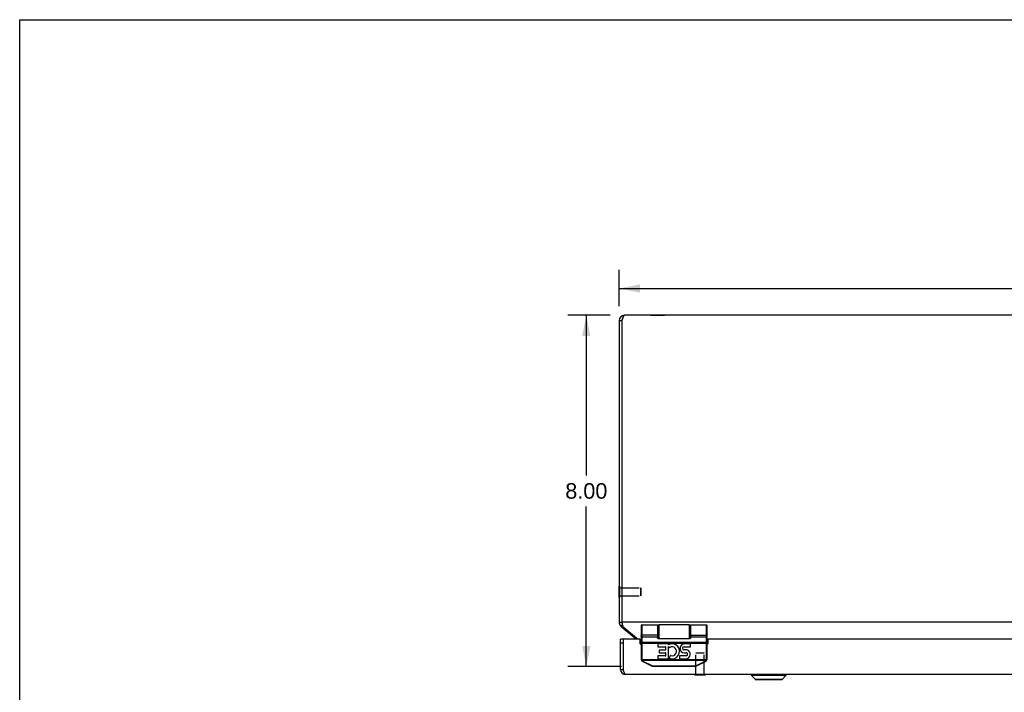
# Model space of a CAD drawing. Header units: inches. Extents: x 0 to 80, y 0 to 51.8.
# Tile 3 of 11: x 0 to 22.4, y 36.4 to 51.8. Entities that reach past the tile are written whole.
import ezdxf

# ---------------------------------------------------------------- set-up
doc = ezdxf.new("R2010")
doc.units = ezdxf.units.IN
doc.header["$LTSCALE"] = 4.400265
doc.header["$MEASUREMENT"] = 0
doc.linetypes.add('HIDDEN', pattern=[0.2, 0.1, -0.1])
doc.layers.get('0').update_dxf_attribs({"linetype": 'CONTINUOUS'})
for name, color, linetype in [('02___PRT_ALL_AXES', 7, 'CONTINUOUS'), ('06___PRT_ALL_SURFS', 7, 'CONTINUOUS'), ('DEFAULT_2', 8, 'HIDDEN'), ('DIMENSIONS', 7, 'CONTINUOUS')]:
    doc.layers.add(name, color=color, linetype=linetype)
doc.styles.get("Standard").update_dxf_attribs({"font": 'arial.ttf'})
doc.dimstyles.new('DIMSTYLE_1', dxfattribs={"dimtxt": 0.352962, "dimasz": 0.470617, "dimexe": 0.09, "dimexo": 0.07, "dimgap": 0.0375, "dimtad": 0, "dimtih": 1, "dimtoh": 1, "dimzin": 4, "dimdsep": 46, "dimtxsty": 'Standard', "dimblk": '_FILLED', "dimblk1": '_FILLED', "dimblk2": '_FILLED', "dimcen": 0.09, "dimazin": 1, "dimtfac": 1, "dimtofl": 0, "dimtmove": 0, "dimatfit": 3, "dimldrblk": '_FILLED', "dimfxl": 1, "dimtolj": 1, "dimtzin": 4, "dimarcsym": 0})

# ---------------------------------------------------------------- blocks, each defined once
blk = doc.blocks.new('_FILLED')
at = {"color": 0, "linetype": 'ByBlock'}
blk.add_solid([(0, 0), (-1, 0.2), (-1, -0.2)], dxfattribs=at)
blk = doc.blocks.new('*D6')
at = {"layer": 'DIMENSIONS', "color": 2, "linetype": 'Continuous'}
for p, q in [((13.655, 45.244), (13.655, 46.069)), ((43.655, 45.244), (43.655, 46.069)), ((13.655, 45.645), (27.862, 45.645)), ((43.655, 45.645), (29.448, 45.645))]:
    blk.add_line(p, q, dxfattribs=at)
at = {"layer": 'DIMENSIONS', "color": 2, "linetype": 'Continuous', "xscale": 0.4706166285, "yscale": 0.4706166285, "zscale": 0.4706166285, "rotation": 180}
blk.add_blockref('_FILLED', (13.655, 45.645), dxfattribs=at)
at = {"layer": 'DIMENSIONS', "color": 2, "linetype": 'Continuous', "xscale": 0.4706166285, "yscale": 0.4706166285, "zscale": 0.4706166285}
blk.add_blockref('_FILLED', (43.655, 45.645), dxfattribs=at)
at = {"layer": 'DIMENSIONS', "color": 2, "linetype": 'Continuous', "insert": (28.655, 45.822), "char_height": 0.353, "width": 1.2334, "attachment_point": 2, "line_spacing_factor": 0.9}
blk.add_mtext('30.00', dxfattribs=at)
blk = doc.blocks.new('*D8')
at = {"layer": 'DIMENSIONS', "color": 2, "linetype": 'Continuous'}
for p, q in [((13.446, 45.035), (12.482, 45.035)), ((12.906, 45.035), (12.906, 41.387)), ((12.906, 37.034), (12.906, 40.681)), ((13.709, 37.034), (12.482, 37.034))]:
    blk.add_line(p, q, dxfattribs=at)
at = {"layer": 'DIMENSIONS', "color": 2, "linetype": 'Continuous', "xscale": 0.4706166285, "yscale": 0.4706166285, "zscale": 0.4706166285}
for p, rotation in [((12.906, 45.035), 90), ((12.906, 37.034), 270)]:
    blk.add_blockref('_FILLED', p, dxfattribs=dict(at, rotation=rotation))
at = {"layer": 'DIMENSIONS', "color": 2, "linetype": 'Continuous', "insert": (12.906, 41.211), "char_height": 0.353, "width": 0.95917, "attachment_point": 2, "line_spacing_factor": 0.9}
blk.add_mtext('8.00', dxfattribs=at)

msp = doc.modelspace()

# ---------------------------------------------------------------- linework, layer by layer
at = {"color": 7, "linetype": 'Continuous'}
for p, q in [((0, 0), (0, 51.768)), ((0, 51.768), (80.005, 51.768)), ((13.655, 44.915), (13.715, 44.915)), ((13.651, 38.608), (13.651, 38.864)), ((13.651, 38.864), (13.655, 38.864)), ((13.651, 38.608), (13.655, 38.608)), ((13.655, 38.042), (13.715, 38.042)), ((13.698, 37.95), (13.727, 37.984)), ((14.155, 37.97), (14.155, 37.206)), ((14.168, 37.983), (14.168, 37.206)), ((14.53, 37.983), (14.53, 37.692)), ((14.535, 37.674), (14.535, 37.953)), ((14.565, 37.672), (14.565, 37.983)), ((15.245, 37.983), (15.245, 37.672)), ((15.275, 37.953), (15.275, 37.674)), ((15.642, 37.206), (15.642, 37.983)), ((15.655, 37.206), (15.655, 37.97)), ((14.011, 37.687), (14.027, 37.706)), ((14.155, 37.752), (14.155, 37.753)), ((14.155, 37.753), (14.155, 37.753)), ((14.155, 37.752), (14.155, 37.752)), ((14.155, 37.752), (14.155, 37.752)), ((14.155, 37.752), (14.155, 37.752)), ((14.155, 37.752), (14.155, 37.752)), ((14.155, 37.752), (14.155, 37.752)), ((14.155, 37.752), (14.155, 37.752)), ((14.168, 37.71), (14.53, 37.71)), ((15.28, 37.746), (15.642, 37.746)), ((15.28, 37.746), (15.642, 37.746)), ((15.28, 37.71), (15.642, 37.71)), ((15.655, 37.753), (15.655, 37.753)), ((15.655, 37.752), (15.655, 37.753)), ((15.655, 37.752), (15.655, 37.752)), ((15.655, 37.752), (15.655, 37.752)), ((15.655, 37.752), (15.655, 37.752)), ((15.655, 37.752), (15.655, 37.752)), ((15.655, 37.752), (15.655, 37.752)), ((13.745, 37.66), (13.685, 37.66)), ((13.745, 37.57), (13.685, 37.57)), ((13.745, 37.66), (13.745, 36.97)), ((14.155, 37.57), (15.655, 37.57)), ((14.162, 37.59), (14.161, 37.59)), ((14.161, 37.59), (14.161, 37.59)), ((14.161, 37.59), (14.161, 37.59)), ((14.163, 37.59), (14.162, 37.59)), ((14.162, 37.59), (14.162, 37.59)), ((14.164, 37.59), (14.163, 37.59)), ((14.163, 37.59), (14.163, 37.59)), ((14.163, 37.59), (14.163, 37.59)), ((14.164, 37.59), (14.164, 37.59)), ((14.166, 37.59), (14.165, 37.59)), ((14.165, 37.59), (14.165, 37.59)), ((14.166, 37.589), (14.166, 37.59)), ((14.167, 37.589), (14.166, 37.589)), ((14.168, 37.589), (14.167, 37.589)), ((14.167, 37.589), (14.167, 37.589)), ((14.167, 37.589), (14.167, 37.589)), ((14.168, 37.589), (15.643, 37.589)), ((14.168, 37.589), (14.168, 37.589)), ((14.54, 37.672), (15.27, 37.672)), ((15.643, 37.589), (15.644, 37.589)), ((15.643, 37.589), (15.643, 37.589)), ((15.644, 37.589), (15.645, 37.59)), ((15.644, 37.589), (15.644, 37.589)), ((15.644, 37.589), (15.644, 37.589)), ((15.645, 37.59), (15.646, 37.59)), ((15.645, 37.59), (15.645, 37.59)), ((15.646, 37.59), (15.647, 37.59)), ((15.646, 37.59), (15.646, 37.59)), ((15.647, 37.59), (15.648, 37.59)), ((15.647, 37.59), (15.647, 37.59)), ((15.647, 37.59), (15.647, 37.59)), ((15.648, 37.59), (15.649, 37.59)), ((15.648, 37.59), (15.648, 37.59)), ((15.648, 37.59), (15.648, 37.59)), ((15.649, 37.59), (15.65, 37.59)), ((15.649, 37.59), (15.649, 37.59)), ((15.65, 37.59), (15.651, 37.59)), ((15.65, 37.59), (15.65, 37.59)), ((14.168, 37.206), (14.155, 37.206)), ((14.17, 37.194), (14.157, 37.191)), ((14.17, 37.172), (14.169, 37.172)), ((14.17, 37.194), (15.641, 37.194)), ((14.171, 37.173), (14.17, 37.173)), ((14.17, 37.173), (14.17, 37.173)), ((14.17, 37.173), (14.17, 37.172)), ((14.17, 37.172), (14.17, 37.172)), ((14.172, 37.173), (14.171, 37.173)), ((14.171, 37.173), (14.171, 37.173)), ((14.171, 37.173), (14.171, 37.173)), ((14.173, 37.174), (14.172, 37.174)), ((14.172, 37.174), (14.172, 37.174)), ((14.172, 37.174), (14.172, 37.173)), ((14.174, 37.175), (14.173, 37.174)), ((14.173, 37.174), (14.173, 37.174)), ((14.173, 37.174), (14.173, 37.174)), ((14.175, 37.175), (14.174, 37.175)), ((14.174, 37.175), (14.174, 37.175)), ((14.176, 37.176), (14.175, 37.176)), ((14.175, 37.176), (14.175, 37.175)), ((14.177, 37.176), (14.176, 37.176)), ((14.177, 37.176), (15.634, 37.176)), ((14.19, 37.15), (14.392, 37.049)), ((14.192, 37.152), (14.191, 37.152)), ((14.191, 37.152), (14.191, 37.152)), ((14.193, 37.154), (14.192, 37.154)), ((14.192, 37.154), (14.192, 37.153)), ((14.192, 37.153), (14.192, 37.153)), ((14.192, 37.153), (14.192, 37.153)), ((14.192, 37.153), (14.192, 37.152)), ((14.192, 37.152), (14.192, 37.152)), ((14.194, 37.156), (14.193, 37.155)), ((14.193, 37.155), (14.193, 37.155)), ((14.193, 37.155), (14.193, 37.154)), ((14.195, 37.158), (14.194, 37.157)), ((14.194, 37.157), (14.194, 37.156)), ((14.194, 37.156), (14.194, 37.156)), ((14.196, 37.16), (14.195, 37.159)), ((14.195, 37.159), (14.195, 37.158)), ((14.196, 37.16), (14.398, 37.058)), ((14.394, 37.051), (14.393, 37.05)), ((14.393, 37.05), (14.393, 37.05)), ((14.393, 37.05), (14.393, 37.05)), ((14.395, 37.053), (14.394, 37.052)), ((14.394, 37.052), (14.394, 37.052)), ((14.394, 37.052), (14.394, 37.051)), ((14.394, 37.051), (14.394, 37.051)), ((14.394, 37.051), (14.394, 37.051)), ((14.394, 37.051), (14.394, 37.051)), ((14.396, 37.055), (14.395, 37.054)), ((14.395, 37.054), (14.395, 37.053)), ((14.395, 37.053), (14.395, 37.053)), ((14.395, 37.053), (14.395, 37.053)), ((14.397, 37.056), (14.396, 37.055)), ((14.396, 37.055), (14.396, 37.055)), ((14.398, 37.058), (14.397, 37.057)), ((14.397, 37.057), (14.397, 37.057)), ((14.397, 37.057), (14.397, 37.056)), ((14.42, 37.053), (14.42, 37.042)), ((14.42, 37.053), (15.39, 37.053)), ((14.42, 37.042), (15.39, 37.042)), ((15.39, 37.053), (15.39, 37.042)), ((15.413, 37.058), (15.615, 37.16)), ((15.413, 37.057), (15.414, 37.057)), ((15.414, 37.057), (15.414, 37.056)), ((15.414, 37.056), (15.414, 37.055)), ((15.414, 37.055), (15.415, 37.054)), ((15.415, 37.054), (15.415, 37.053)), ((15.415, 37.054), (15.415, 37.054)), ((15.415, 37.053), (15.416, 37.053)), ((15.416, 37.053), (15.416, 37.052)), ((15.416, 37.052), (15.417, 37.051)), ((15.416, 37.052), (15.416, 37.052)), ((15.416, 37.052), (15.416, 37.052)), ((15.417, 37.051), (15.417, 37.05)), ((15.417, 37.051), (15.417, 37.051)), ((15.417, 37.05), (15.417, 37.05)), ((15.417, 37.05), (15.417, 37.05)), ((15.417, 37.05), (15.417, 37.05)), ((15.418, 37.049), (15.621, 37.15)), ((15.615, 37.16), (15.615, 37.159)), ((15.615, 37.159), (15.616, 37.158)), ((15.616, 37.158), (15.616, 37.157)), ((15.616, 37.157), (15.617, 37.156)), ((15.616, 37.157), (15.616, 37.157)), ((15.617, 37.156), (15.617, 37.155)), ((15.617, 37.155), (15.618, 37.154)), ((15.617, 37.155), (15.617, 37.155)), ((15.618, 37.154), (15.618, 37.153)), ((15.618, 37.154), (15.618, 37.154)), ((15.618, 37.153), (15.619, 37.153)), ((15.618, 37.153), (15.618, 37.153)), ((15.619, 37.153), (15.619, 37.152)), ((15.619, 37.152), (15.619, 37.151)), ((15.619, 37.152), (15.619, 37.152)), ((15.619, 37.152), (15.619, 37.152)), ((15.619, 37.152), (15.619, 37.152)), ((15.619, 37.151), (15.62, 37.151)), ((15.619, 37.151), (15.619, 37.151)), ((15.634, 37.176), (15.635, 37.176)), ((15.634, 37.176), (15.634, 37.176)), ((15.635, 37.176), (15.636, 37.175)), ((15.636, 37.175), (15.637, 37.175)), ((15.636, 37.175), (15.636, 37.175)), ((15.637, 37.175), (15.637, 37.174)), ((15.637, 37.174), (15.638, 37.174)), ((15.637, 37.174), (15.637, 37.174)), ((15.638, 37.174), (15.639, 37.173)), ((15.638, 37.174), (15.638, 37.174)), ((15.638, 37.174), (15.638, 37.174)), ((15.639, 37.173), (15.64, 37.173)), ((15.639, 37.173), (15.639, 37.173)), ((15.639, 37.173), (15.639, 37.173)), ((15.64, 37.173), (15.641, 37.172)), ((15.64, 37.173), (15.64, 37.173)), ((15.64, 37.173), (15.64, 37.173)), ((15.641, 37.194), (15.653, 37.191)), ((15.641, 37.172), (15.641, 37.172)), ((15.641, 37.172), (15.641, 37.172)), ((15.642, 37.206), (15.655, 37.206)), ((13.685, 36.97), (13.745, 36.97)), ((15.367, 36.846), (15.367, 36.85)), ((15.367, 36.846), (15.623, 36.846)), ((15.623, 36.846), (15.623, 36.85)), ((16.666, 36.847), (16.666, 36.828)), ((16.666, 36.847), (17.454, 36.847)), ((16.666, 36.828), (16.749, 36.745)), ((17.454, 36.828), (16.666, 36.828)), ((17.454, 36.828), (17.371, 36.745)), ((17.454, 36.847), (17.454, 36.828)), ((16.749, 36.745), (17.371, 36.745)), ((16.754, 36.743), (17.366, 36.743))]:
    msp.add_line(p, q, dxfattribs=at)
at = {"color": 3, "linetype": 'Continuous'}
for p, q in [((13.655, 44.915), (13.655, 38.042)), ((13.715, 44.915), (13.715, 38.042)), ((43.535, 45.035), (13.775, 45.035)), ((13.698, 37.95), (14.011, 37.687)), ((13.715, 38.042), (13.718, 38.027)), ((43.595, 38.042), (13.715, 38.042)), ((13.737, 37.95), (14.05, 37.687)), ((13.685, 36.97), (13.685, 37.66)), ((13.75, 36.954), (13.75, 37.66)), ((14.115, 37.66), (13.75, 37.66)), ((14.135, 37.641), (14.155, 37.641)), ((14.135, 37.555), (14.135, 37.64)), ((15.655, 37.641), (15.675, 37.641)), ((15.675, 37.64), (15.675, 37.555)), ((23.282, 37.66), (15.695, 37.66)), ((43.505, 36.85), (13.805, 36.85))]:
    msp.add_line(p, q, dxfattribs=at)
for points in [[(13.775, 45.035), (13.773, 45.034), (13.77, 45.033), (13.767, 45.032), (13.764, 45.03), (13.762, 45.027), (13.759, 45.024), (13.756, 45.02), (13.753, 45.016), (13.751, 45.011), (13.748, 45.005), (13.745, 44.999), (13.743, 44.993), (13.74, 44.986), (13.737, 44.979), (13.734, 44.972), (13.732, 44.964), (13.729, 44.957), (13.726, 44.948), (13.723, 44.94), (13.721, 44.932), (13.718, 44.923), (13.715, 44.915)], [(13.718, 38.027), (13.72, 38.019), (13.721, 38.012), (13.723, 38.005), (13.724, 37.998), (13.726, 37.991), (13.727, 37.984), (13.729, 37.978), (13.731, 37.971), (13.732, 37.966), (13.734, 37.96), (13.735, 37.955), (13.737, 37.95)], [(14.077, 37.66), (14.076, 37.661), (14.071, 37.666), (14.067, 37.671), (14.063, 37.675), (14.059, 37.679), (14.054, 37.683), (14.05, 37.687)], [(13.805, 36.85), (13.803, 36.85), (13.801, 36.851), (13.798, 36.852), (13.796, 36.853), (13.794, 36.855), (13.791, 36.858), (13.789, 36.86), (13.787, 36.864), (13.785, 36.867), (13.782, 36.871), (13.78, 36.875), (13.778, 36.88), (13.775, 36.885), (13.773, 36.89), (13.771, 36.895), (13.769, 36.901), (13.766, 36.907), (13.764, 36.913), (13.762, 36.92), (13.759, 36.927), (13.757, 36.933), (13.755, 36.94), (13.753, 36.947), (13.75, 36.954)]]:
    msp.add_lwpolyline(points, dxfattribs=at)
at = {"color": 7, "linetype": 'Continuous'}
for points in [[(15.28, 37.983), (15.28, 37.692), (15.28, 37.691), (15.28, 37.691), (15.28, 37.69), (15.28, 37.689), (15.28, 37.689), (15.28, 37.688), (15.28, 37.687), (15.28, 37.687), (15.28, 37.686), (15.28, 37.686), (15.28, 37.685), (15.28, 37.685), (15.28, 37.684), (15.28, 37.684), (15.28, 37.683), (15.279, 37.683), (15.279, 37.683), (15.279, 37.682), (15.279, 37.682), (15.279, 37.681), (15.279, 37.681), (15.279, 37.681), (15.279, 37.68), (15.279, 37.68), (15.279, 37.68), (15.278, 37.68), (15.278, 37.679), (15.278, 37.679), (15.278, 37.679), (15.278, 37.678), (15.278, 37.678), (15.278, 37.678), (15.278, 37.678), (15.278, 37.677), (15.277, 37.677), (15.277, 37.677), (15.277, 37.677), (15.277, 37.677), (15.277, 37.676), (15.277, 37.676), (15.277, 37.676), (15.277, 37.676), (15.276, 37.676), (15.276, 37.675), (15.276, 37.675), (15.276, 37.675), (15.276, 37.675), (15.276, 37.675), (15.276, 37.675), (15.276, 37.675), (15.275, 37.674), (15.275, 37.674), (15.275, 37.674), (15.275, 37.674), (15.275, 37.674), (15.275, 37.674), (15.275, 37.674), (15.275, 37.674), (15.274, 37.674), (15.274, 37.674), (15.274, 37.673), (15.274, 37.673), (15.274, 37.673), (15.274, 37.673), (15.274, 37.673), (15.274, 37.673), (15.274, 37.673), (15.273, 37.673), (15.273, 37.673), (15.273, 37.673), (15.273, 37.673), (15.273, 37.673), (15.273, 37.673), (15.273, 37.673), (15.273, 37.673), (15.273, 37.673), (15.272, 37.672), (15.272, 37.672), (15.272, 37.672), (15.272, 37.672), (15.272, 37.672), (15.272, 37.672), (15.272, 37.672), (15.272, 37.672), (15.272, 37.672), (15.271, 37.672), (15.271, 37.672), (15.271, 37.672), (15.271, 37.672), (15.271, 37.672), (15.271, 37.672), (15.271, 37.672), (15.271, 37.672), (15.271, 37.672), (15.27, 37.672), (15.27, 37.672), (15.27, 37.672)], [(14.53, 37.746), (14.168, 37.746), (14.168, 37.746), (14.168, 37.746), (14.167, 37.746), (14.167, 37.746), (14.167, 37.746), (14.167, 37.746), (14.167, 37.746), (14.166, 37.746), (14.166, 37.746), (14.166, 37.746), (14.166, 37.746), (14.165, 37.746), (14.165, 37.746), (14.165, 37.746), (14.165, 37.746), (14.165, 37.746), (14.164, 37.746), (14.164, 37.746), (14.164, 37.746), (14.164, 37.747), (14.164, 37.747), (14.163, 37.747), (14.163, 37.747), (14.163, 37.747), (14.163, 37.747), (14.163, 37.747), (14.162, 37.747), (14.162, 37.747), (14.162, 37.747), (14.162, 37.747), (14.162, 37.747), (14.161, 37.747), (14.161, 37.747), (14.161, 37.747), (14.161, 37.747), (14.161, 37.747), (14.161, 37.747), (14.16, 37.747), (14.16, 37.748), (14.16, 37.748), (14.16, 37.748), (14.16, 37.748), (14.16, 37.748), (14.159, 37.748), (14.159, 37.748), (14.159, 37.748), (14.159, 37.748), (14.159, 37.748), (14.159, 37.748), (14.158, 37.748), (14.158, 37.748), (14.158, 37.749), (14.158, 37.749), (14.158, 37.749), (14.158, 37.749), (14.158, 37.749), (14.158, 37.749), (14.157, 37.749), (14.157, 37.749), (14.157, 37.749), (14.157, 37.749), (14.157, 37.749), (14.157, 37.75), (14.157, 37.75), (14.157, 37.75), (14.157, 37.75), (14.156, 37.75), (14.156, 37.75), (14.156, 37.75), (14.156, 37.75), (14.156, 37.75), (14.156, 37.75), (14.156, 37.751), (14.156, 37.751), (14.156, 37.751), (14.156, 37.751), (14.156, 37.751), (14.156, 37.751), (14.156, 37.751), (14.156, 37.751), (14.156, 37.751), (14.155, 37.751), (14.155, 37.752), (14.155, 37.752), (14.155, 37.752)], [(14.53, 37.746), (14.168, 37.746), (14.168, 37.746), (14.168, 37.746), (14.167, 37.746), (14.167, 37.746), (14.167, 37.746), (14.167, 37.746), (14.167, 37.746), (14.166, 37.746), (14.166, 37.746), (14.166, 37.746), (14.166, 37.746), (14.165, 37.746), (14.165, 37.746), (14.165, 37.746), (14.165, 37.746), (14.165, 37.746), (14.164, 37.746), (14.164, 37.746), (14.164, 37.747), (14.164, 37.747), (14.164, 37.747), (14.163, 37.747), (14.163, 37.747), (14.163, 37.747), (14.163, 37.747), (14.163, 37.747), (14.162, 37.747), (14.162, 37.747), (14.162, 37.747), (14.162, 37.747), (14.162, 37.747), (14.161, 37.747), (14.161, 37.747), (14.161, 37.747), (14.161, 37.747), (14.161, 37.747), (14.161, 37.747), (14.16, 37.747), (14.16, 37.748), (14.16, 37.748), (14.16, 37.748), (14.16, 37.748), (14.16, 37.748), (14.159, 37.748), (14.159, 37.748), (14.159, 37.748), (14.159, 37.748), (14.159, 37.748), (14.159, 37.748), (14.158, 37.748), (14.158, 37.748), (14.158, 37.749), (14.158, 37.749), (14.158, 37.749), (14.158, 37.749), (14.158, 37.749), (14.158, 37.749), (14.157, 37.749), (14.157, 37.749), (14.157, 37.749), (14.157, 37.749), (14.157, 37.749), (14.157, 37.75), (14.157, 37.75), (14.157, 37.75), (14.157, 37.75), (14.156, 37.75), (14.156, 37.75), (14.156, 37.75), (14.156, 37.75), (14.156, 37.75), (14.156, 37.75), (14.156, 37.751), (14.156, 37.751), (14.156, 37.751), (14.156, 37.751), (14.156, 37.751), (14.156, 37.751), (14.156, 37.751), (14.156, 37.751), (14.156, 37.751), (14.155, 37.751), (14.155, 37.752), (14.155, 37.752), (14.155, 37.752)], [(14.168, 37.71), (14.168, 37.71), (14.168, 37.71), (14.168, 37.71), (14.167, 37.71), (14.167, 37.71), (14.167, 37.71), (14.167, 37.71), (14.167, 37.71), (14.166, 37.71), (14.166, 37.71), (14.166, 37.71), (14.166, 37.71), (14.165, 37.71), (14.165, 37.71), (14.165, 37.71), (14.165, 37.71), (14.165, 37.711), (14.164, 37.711), (14.164, 37.711), (14.164, 37.711), (14.164, 37.711), (14.164, 37.711), (14.163, 37.711), (14.163, 37.711), (14.163, 37.711), (14.163, 37.711), (14.163, 37.711), (14.162, 37.711), (14.162, 37.711), (14.162, 37.711), (14.162, 37.711), (14.162, 37.712), (14.161, 37.712), (14.161, 37.712), (14.161, 37.712), (14.161, 37.712), (14.161, 37.712), (14.161, 37.712), (14.16, 37.712), (14.16, 37.712), (14.16, 37.712), (14.16, 37.712), (14.16, 37.713), (14.16, 37.713), (14.159, 37.713), (14.159, 37.713), (14.159, 37.713), (14.159, 37.713), (14.159, 37.713), (14.159, 37.713), (14.158, 37.714), (14.158, 37.714), (14.158, 37.714), (14.158, 37.714), (14.158, 37.714), (14.158, 37.714), (14.158, 37.714), (14.158, 37.714), (14.157, 37.715), (14.157, 37.715), (14.157, 37.715), (14.157, 37.715), (14.157, 37.715), (14.157, 37.715), (14.157, 37.715), (14.157, 37.716), (14.157, 37.716), (14.156, 37.716), (14.156, 37.716), (14.156, 37.716), (14.156, 37.716), (14.156, 37.716), (14.156, 37.717), (14.156, 37.717), (14.156, 37.717), (14.156, 37.717), (14.156, 37.717), (14.156, 37.717), (14.156, 37.718), (14.156, 37.718), (14.156, 37.718), (14.156, 37.718), (14.155, 37.718), (14.155, 37.718), (14.155, 37.719), (14.155, 37.719), (14.155, 37.719), (14.155, 37.719), (14.155, 37.719), (14.155, 37.719), (14.155, 37.719), (14.155, 37.72), (14.155, 37.72), (14.155, 37.72)], [(14.54, 37.672), (14.54, 37.672), (14.54, 37.672), (14.54, 37.672), (14.54, 37.672), (14.54, 37.672), (14.54, 37.672), (14.539, 37.672), (14.539, 37.672), (14.539, 37.672), (14.539, 37.672), (14.539, 37.672), (14.539, 37.672), (14.539, 37.672), (14.539, 37.672), (14.539, 37.672), (14.539, 37.672), (14.538, 37.672), (14.538, 37.672), (14.538, 37.672), (14.538, 37.672), (14.538, 37.673), (14.538, 37.673), (14.538, 37.673), (14.538, 37.673), (14.538, 37.673), (14.537, 37.673), (14.537, 37.673), (14.537, 37.673), (14.537, 37.673), (14.537, 37.673), (14.537, 37.673), (14.537, 37.673), (14.537, 37.673), (14.536, 37.673), (14.536, 37.673), (14.536, 37.673), (14.536, 37.674), (14.536, 37.674), (14.536, 37.674), (14.536, 37.674), (14.536, 37.674), (14.536, 37.674), (14.535, 37.674), (14.535, 37.674), (14.535, 37.674), (14.535, 37.674), (14.535, 37.675), (14.535, 37.675), (14.535, 37.675), (14.535, 37.675), (14.534, 37.675), (14.534, 37.675), (14.534, 37.675), (14.534, 37.676), (14.534, 37.676), (14.534, 37.676), (14.534, 37.676), (14.534, 37.676), (14.533, 37.677), (14.533, 37.677), (14.533, 37.677), (14.533, 37.677), (14.533, 37.677), (14.533, 37.678), (14.533, 37.678), (14.533, 37.678), (14.533, 37.678), (14.532, 37.679), (14.532, 37.679), (14.532, 37.679), (14.532, 37.68), (14.532, 37.68), (14.532, 37.68), (14.532, 37.68), (14.532, 37.681), (14.532, 37.681), (14.531, 37.681), (14.531, 37.682), (14.531, 37.682), (14.531, 37.683), (14.531, 37.683), (14.531, 37.683), (14.531, 37.684), (14.531, 37.684), (14.531, 37.685), (14.531, 37.685), (14.531, 37.686), (14.531, 37.686), (14.53, 37.687), (14.53, 37.687), (14.53, 37.688), (14.53, 37.689), (14.53, 37.689), (14.53, 37.69), (14.53, 37.691), (14.53, 37.691), (14.53, 37.692)], [(15.642, 37.746), (15.643, 37.746), (15.643, 37.746), (15.643, 37.746), (15.643, 37.746), (15.644, 37.746), (15.644, 37.746), (15.644, 37.746), (15.644, 37.746), (15.644, 37.746), (15.645, 37.746), (15.645, 37.746), (15.645, 37.746), (15.645, 37.746), (15.645, 37.746), (15.646, 37.746), (15.646, 37.746), (15.646, 37.746), (15.646, 37.746), (15.647, 37.746), (15.647, 37.747), (15.647, 37.747), (15.647, 37.747), (15.647, 37.747), (15.648, 37.747), (15.648, 37.747), (15.648, 37.747), (15.648, 37.747), (15.648, 37.747), (15.648, 37.747), (15.649, 37.747), (15.649, 37.747), (15.649, 37.747), (15.649, 37.747), (15.649, 37.747), (15.65, 37.747), (15.65, 37.747), (15.65, 37.747), (15.65, 37.747), (15.65, 37.748), (15.65, 37.748), (15.651, 37.748), (15.651, 37.748), (15.651, 37.748), (15.651, 37.748), (15.651, 37.748), (15.651, 37.748), (15.652, 37.748), (15.652, 37.748), (15.652, 37.748), (15.652, 37.748), (15.652, 37.748), (15.652, 37.749), (15.652, 37.749), (15.653, 37.749), (15.653, 37.749), (15.653, 37.749), (15.653, 37.749), (15.653, 37.749), (15.653, 37.749), (15.653, 37.749), (15.653, 37.749), (15.654, 37.749), (15.654, 37.75), (15.654, 37.75), (15.654, 37.75), (15.654, 37.75), (15.654, 37.75), (15.654, 37.75), (15.654, 37.75), (15.654, 37.75), (15.654, 37.75), (15.654, 37.75), (15.655, 37.751), (15.655, 37.751), (15.655, 37.751), (15.655, 37.751), (15.655, 37.751), (15.655, 37.751), (15.655, 37.751), (15.655, 37.751), (15.655, 37.751), (15.655, 37.751), (15.655, 37.752), (15.655, 37.752), (15.655, 37.752), (15.655, 37.752)], [(15.642, 37.746), (15.643, 37.746), (15.643, 37.746), (15.643, 37.746), (15.643, 37.746), (15.644, 37.746), (15.644, 37.746), (15.644, 37.746), (15.644, 37.746), (15.644, 37.746), (15.645, 37.746), (15.645, 37.746), (15.645, 37.746), (15.645, 37.746), (15.645, 37.746), (15.646, 37.746), (15.646, 37.746), (15.646, 37.746), (15.646, 37.746), (15.647, 37.747), (15.647, 37.747), (15.647, 37.747), (15.647, 37.747), (15.647, 37.747), (15.648, 37.747), (15.648, 37.747), (15.648, 37.747), (15.648, 37.747), (15.648, 37.747), (15.648, 37.747), (15.649, 37.747), (15.649, 37.747), (15.649, 37.747), (15.649, 37.747), (15.649, 37.747), (15.65, 37.747), (15.65, 37.747), (15.65, 37.747), (15.65, 37.747), (15.65, 37.748), (15.65, 37.748), (15.651, 37.748), (15.651, 37.748), (15.651, 37.748), (15.651, 37.748), (15.651, 37.748), (15.651, 37.748), (15.652, 37.748), (15.652, 37.748), (15.652, 37.748), (15.652, 37.748), (15.652, 37.748), (15.652, 37.749), (15.652, 37.749), (15.653, 37.749), (15.653, 37.749), (15.653, 37.749), (15.653, 37.749), (15.653, 37.749), (15.653, 37.749), (15.653, 37.749), (15.653, 37.749), (15.654, 37.749), (15.654, 37.75), (15.654, 37.75), (15.654, 37.75), (15.654, 37.75), (15.654, 37.75), (15.654, 37.75), (15.654, 37.75), (15.654, 37.75), (15.654, 37.75), (15.654, 37.75), (15.655, 37.751), (15.655, 37.751), (15.655, 37.751), (15.655, 37.751), (15.655, 37.751), (15.655, 37.751), (15.655, 37.751), (15.655, 37.751), (15.655, 37.751), (15.655, 37.751), (15.655, 37.752), (15.655, 37.752), (15.655, 37.752)], [(15.642, 37.71), (15.642, 37.71), (15.643, 37.71), (15.643, 37.71), (15.643, 37.71), (15.643, 37.71), (15.644, 37.71), (15.644, 37.71), (15.644, 37.71), (15.644, 37.71), (15.644, 37.71), (15.645, 37.71), (15.645, 37.71), (15.645, 37.71), (15.645, 37.71), (15.645, 37.71), (15.646, 37.71), (15.646, 37.711), (15.646, 37.711), (15.646, 37.711), (15.647, 37.711), (15.647, 37.711), (15.647, 37.711), (15.647, 37.711), (15.647, 37.711), (15.648, 37.711), (15.648, 37.711), (15.648, 37.711), (15.648, 37.711), (15.648, 37.711), (15.648, 37.711), (15.649, 37.711), (15.649, 37.712), (15.649, 37.712), (15.649, 37.712), (15.649, 37.712), (15.65, 37.712), (15.65, 37.712), (15.65, 37.712), (15.65, 37.712), (15.65, 37.712), (15.65, 37.712), (15.651, 37.712), (15.651, 37.713), (15.651, 37.713), (15.651, 37.713), (15.651, 37.713), (15.651, 37.713), (15.652, 37.713), (15.652, 37.713), (15.652, 37.713), (15.652, 37.714), (15.652, 37.714), (15.652, 37.714), (15.652, 37.714), (15.653, 37.714), (15.653, 37.714), (15.653, 37.714), (15.653, 37.714), (15.653, 37.715), (15.653, 37.715), (15.653, 37.715), (15.653, 37.715), (15.654, 37.715), (15.654, 37.715), (15.654, 37.715), (15.654, 37.716), (15.654, 37.716), (15.654, 37.716), (15.654, 37.716), (15.654, 37.716), (15.654, 37.716), (15.654, 37.716), (15.654, 37.717), (15.655, 37.717), (15.655, 37.717), (15.655, 37.717), (15.655, 37.717), (15.655, 37.717), (15.655, 37.718), (15.655, 37.718), (15.655, 37.718), (15.655, 37.718), (15.655, 37.718), (15.655, 37.718), (15.655, 37.719), (15.655, 37.719), (15.655, 37.719), (15.655, 37.719), (15.655, 37.719), (15.655, 37.719), (15.655, 37.719), (15.655, 37.72), (15.655, 37.72), (15.655, 37.72)], [(14.16, 37.59), (14.16, 37.59), (14.16, 37.59), (14.16, 37.59), (14.159, 37.59), (14.159, 37.59), (14.159, 37.59), (14.159, 37.59), (14.159, 37.59), (14.159, 37.59), (14.158, 37.59), (14.158, 37.59), (14.158, 37.59), (14.158, 37.59), (14.158, 37.59), (14.158, 37.59), (14.158, 37.59), (14.158, 37.59), (14.157, 37.59), (14.157, 37.59), (14.157, 37.59), (14.157, 37.59), (14.157, 37.59), (14.157, 37.591), (14.157, 37.591), (14.157, 37.591), (14.157, 37.591), (14.156, 37.591), (14.156, 37.591), (14.156, 37.591), (14.156, 37.591), (14.156, 37.591), (14.156, 37.591), (14.156, 37.591), (14.156, 37.591), (14.156, 37.591), (14.156, 37.591), (14.156, 37.591), (14.156, 37.591), (14.156, 37.591), (14.156, 37.591), (14.156, 37.591), (14.155, 37.591), (14.155, 37.591), (14.155, 37.591), (14.155, 37.591), (14.155, 37.591), (14.155, 37.591), (14.155, 37.591), (14.155, 37.591), (14.155, 37.591), (14.155, 37.591), (14.155, 37.591), (14.155, 37.591)], [(14.161, 37.59), (14.16, 37.59), (14.16, 37.59)], [(14.165, 37.59), (14.164, 37.59), (14.164, 37.59)], [(15.65, 37.59), (15.65, 37.59), (15.65, 37.59)], [(15.651, 37.59), (15.651, 37.59), (15.651, 37.59), (15.651, 37.59), (15.651, 37.59), (15.652, 37.59), (15.652, 37.59), (15.652, 37.59), (15.652, 37.59), (15.652, 37.59), (15.652, 37.59), (15.652, 37.59), (15.653, 37.59), (15.653, 37.59), (15.653, 37.59), (15.653, 37.59), (15.653, 37.59), (15.653, 37.59), (15.653, 37.59), (15.653, 37.59), (15.654, 37.59), (15.654, 37.591), (15.654, 37.591), (15.654, 37.591), (15.654, 37.591), (15.654, 37.591), (15.654, 37.591), (15.654, 37.591), (15.654, 37.591), (15.654, 37.591), (15.654, 37.591), (15.655, 37.591), (15.655, 37.591), (15.655, 37.591), (15.655, 37.591), (15.655, 37.591), (15.655, 37.591), (15.655, 37.591), (15.655, 37.591), (15.655, 37.591), (15.655, 37.591), (15.655, 37.591), (15.655, 37.591), (15.655, 37.591), (15.655, 37.591), (15.655, 37.591), (15.655, 37.591), (15.655, 37.591), (15.655, 37.591), (15.655, 37.591), (15.655, 37.591), (15.655, 37.591)], [(14.169, 37.172), (14.169, 37.172), (14.169, 37.172), (14.169, 37.172), (14.169, 37.172), (14.169, 37.172), (14.168, 37.172), (14.168, 37.172), (14.168, 37.172), (14.168, 37.172), (14.168, 37.171), (14.168, 37.171), (14.168, 37.171), (14.168, 37.171), (14.168, 37.171), (14.167, 37.171), (14.167, 37.171), (14.167, 37.171), (14.167, 37.171), (14.167, 37.171), (14.167, 37.171), (14.167, 37.171), (14.167, 37.171), (14.167, 37.171), (14.167, 37.171), (14.167, 37.171), (14.167, 37.171), (14.166, 37.171), (14.166, 37.171), (14.166, 37.171), (14.166, 37.171), (14.166, 37.171), (14.166, 37.171), (14.166, 37.171), (14.166, 37.171), (14.166, 37.171), (14.166, 37.171), (14.166, 37.171), (14.166, 37.171), (14.166, 37.171), (14.166, 37.171), (14.166, 37.171), (14.166, 37.171), (14.166, 37.171), (14.166, 37.171), (14.166, 37.171)], [(14.17, 37.194), (14.17, 37.193), (14.17, 37.193), (14.17, 37.192), (14.17, 37.191), (14.17, 37.191), (14.171, 37.19), (14.171, 37.19), (14.171, 37.189), (14.171, 37.189), (14.171, 37.188), (14.171, 37.188), (14.172, 37.187), (14.172, 37.186), (14.172, 37.186), (14.172, 37.185), (14.172, 37.185), (14.173, 37.184), (14.173, 37.184), (14.173, 37.183), (14.173, 37.183), (14.174, 37.182), (14.174, 37.182), (14.174, 37.181), (14.174, 37.181), (14.175, 37.18), (14.175, 37.179), (14.175, 37.179), (14.175, 37.178), (14.176, 37.178), (14.176, 37.177), (14.176, 37.177), (14.177, 37.176)], [(14.177, 37.176), (14.177, 37.176), (14.177, 37.176), (14.177, 37.175), (14.178, 37.175), (14.178, 37.174), (14.178, 37.174), (14.179, 37.173), (14.179, 37.173), (14.179, 37.173), (14.18, 37.172), (14.18, 37.172), (14.18, 37.171), (14.181, 37.171), (14.181, 37.17), (14.182, 37.17), (14.182, 37.17), (14.182, 37.169), (14.183, 37.169), (14.183, 37.169), (14.183, 37.168), (14.184, 37.168), (14.184, 37.167), (14.185, 37.167), (14.185, 37.167), (14.185, 37.166), (14.186, 37.166), (14.186, 37.166), (14.187, 37.165), (14.187, 37.165), (14.187, 37.165), (14.188, 37.164), (14.188, 37.164), (14.189, 37.164), (14.189, 37.163), (14.19, 37.163), (14.19, 37.163), (14.191, 37.163), (14.191, 37.162), (14.191, 37.162), (14.192, 37.162), (14.192, 37.161), (14.193, 37.161), (14.193, 37.161), (14.194, 37.161), (14.194, 37.16), (14.195, 37.16), (14.195, 37.16), (14.196, 37.16)], [(14.191, 37.151), (14.191, 37.151), (14.191, 37.151), (14.191, 37.151), (14.191, 37.151), (14.191, 37.151), (14.191, 37.151), (14.191, 37.151), (14.191, 37.151), (14.19, 37.15), (14.19, 37.15), (14.19, 37.15), (14.19, 37.15), (14.19, 37.15), (14.19, 37.15), (14.19, 37.15), (14.19, 37.15), (14.19, 37.15), (14.19, 37.15), (14.19, 37.15), (14.19, 37.15), (14.19, 37.15), (14.19, 37.15), (14.19, 37.15), (14.19, 37.15), (14.19, 37.15), (14.19, 37.15), (14.19, 37.15), (14.19, 37.15), (14.19, 37.15), (14.19, 37.15), (14.19, 37.15), (14.19, 37.15)], [(14.191, 37.152), (14.191, 37.151), (14.191, 37.151)], [(14.393, 37.05), (14.393, 37.05), (14.393, 37.05), (14.393, 37.05), (14.393, 37.05), (14.393, 37.05), (14.393, 37.049), (14.393, 37.049), (14.393, 37.049), (14.393, 37.049), (14.393, 37.049), (14.393, 37.049), (14.393, 37.049), (14.393, 37.049), (14.392, 37.049), (14.392, 37.049), (14.392, 37.049), (14.392, 37.049), (14.392, 37.049), (14.392, 37.049), (14.392, 37.049), (14.392, 37.049), (14.392, 37.049), (14.392, 37.049), (14.392, 37.049), (14.392, 37.049), (14.392, 37.049), (14.392, 37.049), (14.392, 37.049), (14.392, 37.049), (14.392, 37.049), (14.392, 37.049)], [(14.398, 37.058), (14.398, 37.058), (14.399, 37.058), (14.399, 37.058), (14.4, 37.058), (14.4, 37.057), (14.401, 37.057), (14.401, 37.057), (14.402, 37.057), (14.402, 37.056), (14.403, 37.056), (14.403, 37.056), (14.404, 37.056), (14.404, 37.056), (14.405, 37.056), (14.405, 37.055), (14.406, 37.055), (14.407, 37.055), (14.407, 37.055), (14.408, 37.055), (14.408, 37.055), (14.409, 37.055), (14.409, 37.054), (14.41, 37.054), (14.41, 37.054), (14.411, 37.054), (14.411, 37.054), (14.412, 37.054), (14.412, 37.054), (14.413, 37.054), (14.413, 37.054), (14.414, 37.054), (14.415, 37.054), (14.415, 37.053), (14.416, 37.053), (14.416, 37.053), (14.417, 37.053), (14.417, 37.053), (14.418, 37.053), (14.418, 37.053), (14.419, 37.053), (14.419, 37.053), (14.42, 37.053)], [(15.39, 37.053), (15.391, 37.053), (15.392, 37.053), (15.392, 37.053), (15.393, 37.053), (15.393, 37.053), (15.394, 37.053), (15.394, 37.053), (15.395, 37.053), (15.395, 37.053), (15.396, 37.054), (15.396, 37.054), (15.397, 37.054), (15.398, 37.054), (15.398, 37.054), (15.399, 37.054), (15.399, 37.054), (15.4, 37.054), (15.4, 37.054), (15.401, 37.054), (15.401, 37.054), (15.402, 37.055), (15.402, 37.055), (15.403, 37.055), (15.403, 37.055), (15.404, 37.055), (15.404, 37.055), (15.405, 37.055), (15.406, 37.056), (15.406, 37.056), (15.407, 37.056), (15.407, 37.056), (15.408, 37.056), (15.408, 37.056), (15.409, 37.057), (15.409, 37.057), (15.41, 37.057), (15.41, 37.057), (15.411, 37.058), (15.411, 37.058), (15.412, 37.058), (15.412, 37.058), (15.413, 37.058)], [(15.413, 37.058), (15.413, 37.058), (15.413, 37.057)], [(15.417, 37.051), (15.417, 37.051), (15.417, 37.051)], [(15.417, 37.05), (15.417, 37.05), (15.417, 37.05), (15.418, 37.05), (15.418, 37.05), (15.418, 37.049), (15.418, 37.049), (15.418, 37.049), (15.418, 37.049), (15.418, 37.049), (15.418, 37.049), (15.418, 37.049), (15.418, 37.049), (15.418, 37.049), (15.418, 37.049), (15.418, 37.049), (15.418, 37.049), (15.418, 37.049), (15.418, 37.049), (15.418, 37.049), (15.418, 37.049), (15.418, 37.049), (15.418, 37.049), (15.418, 37.049), (15.418, 37.049), (15.418, 37.049), (15.418, 37.049), (15.418, 37.049), (15.418, 37.049), (15.418, 37.049), (15.418, 37.049)], [(15.615, 37.16), (15.615, 37.16), (15.616, 37.16), (15.616, 37.16), (15.617, 37.161), (15.617, 37.161), (15.618, 37.161), (15.618, 37.161), (15.619, 37.162), (15.619, 37.162), (15.62, 37.162), (15.62, 37.163), (15.62, 37.163), (15.621, 37.163), (15.621, 37.163), (15.622, 37.164), (15.622, 37.164), (15.623, 37.164), (15.623, 37.165), (15.623, 37.165), (15.624, 37.165), (15.624, 37.166), (15.625, 37.166), (15.625, 37.166), (15.625, 37.167), (15.626, 37.167), (15.626, 37.167), (15.627, 37.168), (15.627, 37.168), (15.627, 37.169), (15.628, 37.169), (15.628, 37.169), (15.629, 37.17), (15.629, 37.17), (15.629, 37.17), (15.63, 37.171), (15.63, 37.171), (15.63, 37.172), (15.631, 37.172), (15.631, 37.173), (15.631, 37.173), (15.632, 37.173), (15.632, 37.174), (15.632, 37.174), (15.633, 37.175), (15.633, 37.175), (15.633, 37.176), (15.634, 37.176), (15.634, 37.176)], [(15.62, 37.151), (15.62, 37.151), (15.62, 37.151), (15.62, 37.151), (15.62, 37.151), (15.62, 37.151), (15.62, 37.151), (15.62, 37.15), (15.62, 37.15), (15.62, 37.15), (15.62, 37.15), (15.62, 37.15), (15.62, 37.15), (15.62, 37.15), (15.62, 37.15), (15.62, 37.15), (15.62, 37.15), (15.62, 37.15), (15.62, 37.15), (15.62, 37.15), (15.62, 37.15), (15.621, 37.15), (15.621, 37.15), (15.621, 37.15), (15.621, 37.15), (15.621, 37.15), (15.621, 37.15), (15.621, 37.15), (15.621, 37.15), (15.621, 37.15), (15.621, 37.15)], [(15.634, 37.176), (15.634, 37.177), (15.635, 37.177), (15.635, 37.178), (15.635, 37.178), (15.635, 37.179), (15.636, 37.179), (15.636, 37.18), (15.636, 37.181), (15.636, 37.181), (15.637, 37.182), (15.637, 37.182), (15.637, 37.183), (15.637, 37.183), (15.638, 37.184), (15.638, 37.184), (15.638, 37.185), (15.638, 37.185), (15.638, 37.186), (15.639, 37.186), (15.639, 37.187), (15.639, 37.188), (15.639, 37.188), (15.639, 37.189), (15.64, 37.189), (15.64, 37.19), (15.64, 37.19), (15.64, 37.191), (15.64, 37.191), (15.64, 37.192), (15.641, 37.193), (15.641, 37.193), (15.641, 37.194)], [(15.641, 37.172), (15.641, 37.172), (15.642, 37.172)], [(15.642, 37.172), (15.642, 37.172), (15.642, 37.172), (15.642, 37.172), (15.642, 37.172), (15.642, 37.172), (15.642, 37.172), (15.642, 37.172), (15.643, 37.171), (15.643, 37.171), (15.643, 37.171), (15.643, 37.171), (15.643, 37.171), (15.643, 37.171), (15.643, 37.171), (15.643, 37.171), (15.643, 37.171), (15.643, 37.171), (15.644, 37.171), (15.644, 37.171), (15.644, 37.171), (15.644, 37.171), (15.644, 37.171), (15.644, 37.171), (15.644, 37.171), (15.644, 37.171), (15.644, 37.171), (15.644, 37.171), (15.644, 37.171), (15.644, 37.171), (15.644, 37.171), (15.644, 37.171), (15.644, 37.171), (15.644, 37.171), (15.645, 37.171), (15.645, 37.171), (15.645, 37.171), (15.645, 37.171), (15.645, 37.171), (15.645, 37.171), (15.645, 37.171), (15.645, 37.171), (15.645, 37.171), (15.645, 37.171)]]:
    msp.add_lwpolyline(points, dxfattribs=at)
at = {"color": 3, "linetype": 'Continuous'}
for centre, radius, start, end in [((13.775, 44.915), 0.12, 90, 180), ((13.775, 38.042), 0.12, 180, 230), ((13.973, 37.641), 0.06, 18.8201, 50), ((14.115, 37.64), 0.02, 0, 90), ((14.155, 37.555), 0.02, 180, 270), ((15.655, 37.555), 0.02, 270, 360), ((15.695, 37.64), 0.02, 90, 180), ((13.805, 36.97), 0.12, 180, 270)]:
    msp.add_arc(centre, radius, start, end, dxfattribs=at)
at = {"color": 7, "linetype": 'Continuous'}
for centre, radius, start, end in [((13.775, 44.915), 0.06, 144.2718, 180), ((13.775, 38.042), 0.06, 180, 203.1031), ((14.168, 37.97), 0.013, 90, 180), ((14.565, 37.953), 0.03, 90, 180), ((15.245, 37.953), 0.03, 0, 90), ((15.642, 37.97), 0.013, 0, 90), ((14.565, 37.698), 0.03, 180, 239.8723), ((15.245, 37.698), 0.03, 300.1277, 360), ((14.218, 37.206), 0.0625, 180, 243.435), ((14.218, 37.206), 0.0495, 180, 193.944), ((14.42, 37.105), 0.0625, 243.4349, 270), ((15.39, 37.105), 0.0625, 270, 296.5651), ((15.593, 37.206), 0.0625, 296.565, 360), ((15.593, 37.206), 0.0495, 346.056, 360), ((13.805, 36.97), 0.06, 180, 215.7178), ((16.669, 36.847), 0.00305, 90, 180), ((17.451, 36.847), 0.00305, 0, 90), ((16.754, 36.75), 0.0071, 225, 270), ((17.366, 36.75), 0.0071, 270, 315)]:
    msp.add_arc(centre, radius, start, end, dxfattribs=at)
at = {"layer": '02___PRT_ALL_AXES', "color": 7, "linetype": 'Continuous'}
for p, q in [((14.168, 37.983), (14.53, 37.983)), ((14.535, 37.904), (14.53, 37.904)), ((15.245, 37.983), (14.565, 37.983)), ((15.28, 37.904), (15.275, 37.904)), ((15.28, 37.983), (15.642, 37.983)), ((14.535, 37.748), (14.53, 37.748)), ((15.28, 37.748), (15.275, 37.748)), ((14.532, 37.543), (14.532, 37.491)), ((14.772, 37.551), (14.54, 37.551)), ((14.54, 37.483), (14.705, 37.483)), ((14.713, 37.474), (14.713, 37.419)), ((14.78, 37.531), (14.78, 37.543)), ((14.78, 37.219), (14.78, 37.494)), ((14.78, 37.494), (14.798, 37.468)), ((15.131, 37.483), (15.273, 37.483)), ((15.273, 37.551), (15.132, 37.551)), ((15.281, 37.491), (15.281, 37.543)), ((14.532, 37.27), (14.532, 37.219)), ((14.705, 37.278), (14.54, 37.278)), ((14.567, 37.403), (14.567, 37.356)), ((14.705, 37.411), (14.575, 37.411)), ((14.575, 37.347), (14.705, 37.347)), ((14.713, 37.339), (14.713, 37.287)), ((14.815, 37.277), (14.795, 37.232)), ((15.03, 37.27), (15.03, 37.219)), ((15.178, 37.278), (15.038, 37.278)), ((15.2, 37.413), (15.125, 37.413)), ((15.133, 37.347), (15.176, 37.347)), ((14.54, 37.211), (14.772, 37.211)), ((15.038, 37.211), (15.178, 37.211))]:
    msp.add_line(p, q, dxfattribs=at)
for centre, radius, start, end in [((14.54, 37.543), 0.0084, 90, 180), ((14.54, 37.491), 0.0084, 180, 270), ((14.705, 37.474), 0.0084, 0, 90), ((14.772, 37.543), 0.0084, 0, 90), ((14.86, 37.381), 0.17, 249.2967, 117.8817), ((14.803, 37.472), 0.0055, 215.0553, 302.9235), ((14.861, 37.381), 0.102, 251.514, 122.9235), ((15.142, 37.449), 0.102, 95.6616, 264.9365), ((15.131, 37.447), 0.0353, 90, 259.421), ((15.273, 37.543), 0.0084, 0, 90), ((15.273, 37.491), 0.0084, 270, 360), ((14.54, 37.27), 0.0084, 90, 180), ((14.575, 37.403), 0.0084, 90, 180), ((14.575, 37.356), 0.0084, 180, 270), ((14.705, 37.419), 0.0084, 270, 360), ((14.705, 37.339), 0.0084, 0, 90), ((14.705, 37.287), 0.0084, 270, 360), ((14.802, 37.229), 0.00764, 156.3656, 249.2967), ((14.825, 37.273), 0.0112, 71.514, 157.3019), ((15.038, 37.27), 0.0084, 90, 180), ((15.178, 37.313), 0.0343, 270, 93.9372), ((15.173, 37.313), 0.102, 272.5311, 75.2013), ((14.54, 37.219), 0.0084, 180, 270), ((14.772, 37.219), 0.0084, 270, 360), ((15.038, 37.219), 0.0084, 180, 270)]:
    msp.add_arc(centre, radius, start, end, dxfattribs=at)
at = {"layer": '06___PRT_ALL_SURFS', "color": 7, "linetype": 'Continuous'}
for p, q in [((14.374, 45.039), (14.374, 45.035)), ((14.374, 45.039), (14.686, 45.039)), ((14.53, 45.039), (14.53, 45.035)), ((14.686, 45.039), (14.686, 45.035))]:
    msp.add_line(p, q, dxfattribs=at)
at = {"layer": 'DEFAULT_2', "color": 8, "linetype": 'HIDDEN'}
for p, q in [((13.655, 38.864), (13.669, 38.864)), ((13.669, 38.608), (13.669, 38.864)), ((13.669, 38.83), (14.141, 38.83)), ((14.141, 38.83), (14.141, 38.642)), ((14.151, 38.82), (14.141, 38.83)), ((14.151, 38.82), (14.151, 38.652)), ((13.655, 38.608), (13.669, 38.608)), ((13.669, 38.642), (14.141, 38.642)), ((14.151, 38.652), (14.141, 38.642)), ((15.411, 37.346), (15.401, 37.336)), ((15.401, 36.864), (15.401, 37.336)), ((15.589, 37.336), (15.401, 37.336)), ((15.411, 37.346), (15.579, 37.346)), ((15.579, 37.346), (15.589, 37.336)), ((15.589, 36.864), (15.589, 37.336)), ((15.367, 36.85), (15.367, 36.864)), ((15.367, 36.864), (15.623, 36.864)), ((15.623, 36.85), (15.623, 36.864))]:
    msp.add_line(p, q, dxfattribs=at)

# ---------------------------------------------------------------- dimensions: what is measured, and where the dimension line sits
at = {"layer": 'DIMENSIONS', "color": 2, "linetype": 'Continuous'}
dim = msp.add_linear_dim(base=(43.655, 45.645), p1=(13.655, 46.139), p2=(43.655, 46.139), dimstyle='DIMSTYLE_1', dxfattribs=at)
dim.commit()
dim.dimension.update_dxf_attribs({"geometry": '*D6', "text_midpoint": (28.654, 45.644), "dimtype": 160})
dim = msp.add_linear_dim(base=(12.906, 37.034), p1=(13.516, 45.035), p2=(13.779, 37.034), angle=270, dimstyle='DIMSTYLE_1', dxfattribs=at)
dim.commit()
dim.dimension.update_dxf_attribs({"geometry": '*D8', "text_midpoint": (12.904, 41.032), "dimtype": 160})

doc.saveas('drawing.dxf')
